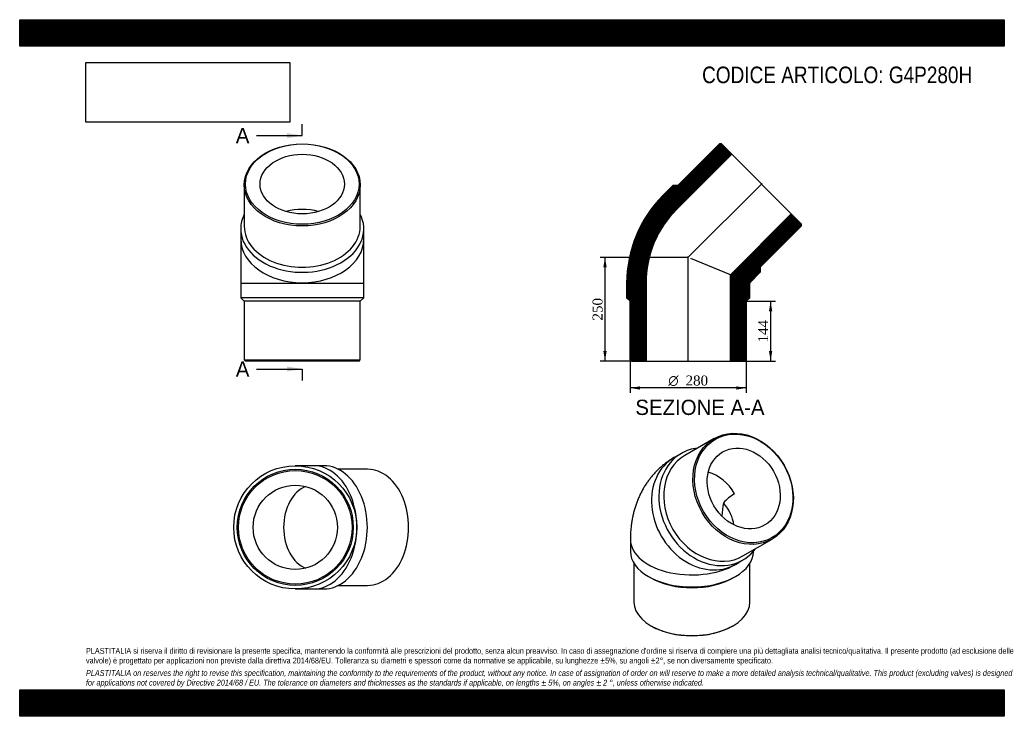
# Model space of a CAD drawing. Header units: millimetres. Extents: x 0 to 2376, y 0 to 1680.
import ezdxf
from ezdxf.enums import TextEntityAlignment as Align
from ezdxf.lldxf.tags import DXFTag

# ---------------------------------------------------------------- set-up
doc = ezdxf.new("R2010")
doc.units = ezdxf.units.MM
doc.header["$LTSCALE"] = 8
for name, color, linetype in [('Default', 7, 'Continuous'), ('DV4_Default', 7, 'Continuous'), ('G4P280H', 7, 'Continuous')]:
    doc.layers.add(name, color=color, linetype=linetype)
doc.styles.add('SEACAD_Solid_Edge_ANSI', font='seans.ttf')
doc.styles.add('SEACAD_Solid_Edge_ANSI1_Symbols', font='semeca1.ttf')
doc.styles.add('SEACAD_Times_New_Roman', font='times.ttf')
tags = doc.linetypes.add('CENTER2', pattern=[28.575, 19.05, -3.175, 3.175, -3.175]).pattern_tags.tags
tags[10:11] = [DXFTag(74, 4), DXFTag(75, 0), DXFTag(340, '0'), DXFTag(46, 0.0), DXFTag(50, 0.0), DXFTag(44, 0.0), DXFTag(45, 0.0)]
tags[8:9] = [DXFTag(74, 4), DXFTag(75, 0), DXFTag(340, '0'), DXFTag(46, 0.0), DXFTag(50, 0.0), DXFTag(44, 0.0), DXFTag(45, 0.0)]
tags[6:7] = [DXFTag(74, 4), DXFTag(75, 0), DXFTag(340, '0'), DXFTag(46, 0.0), DXFTag(50, 0.0), DXFTag(44, 0.0), DXFTag(45, 0.0)]
tags[4:5] = [DXFTag(74, 4), DXFTag(75, 0), DXFTag(340, '0'), DXFTag(46, 0.0), DXFTag(50, 0.0), DXFTag(44, 0.0), DXFTag(45, 0.0)]
doc.dimstyles.new('ANSImm', dxfattribs={"dimtxt": 24, "dimasz": 24, "dimexe": 12, "dimexo": 0, "dimgap": 6, "dimtad": 1, "dimdsep": 46, "dimtxsty": 'SEACAD_Times_New_Roman', "dimblk1": '_SE_FILLED', "dimblk2": '_SE_FILLED', "dimsah": 1, "dimcen": 12, "dimazin": 0, "dimtfac": 0.85, "dimtdec": 3, "dimtofl": 0, "dimtmove": 0, "dimatfit": 3, "dimfxl": 1, "dimarcsym": 0})
picture_1 = doc.add_image_def('image1.jpg', size_in_pixel=(4302, 1260))

# ---------------------------------------------------------------- blocks, each defined once
blk = doc.blocks.new('SE')
at = {"layer": 'G4P280H', "color": 7, "linetype": 'Continuous'}
for p, q in [((1675.7, 669.9), (1605.2, 629.2)), ((1596.7, 634.1), (1579, 623.8)), ((1473.7, 426.7), (1473.7, 397.7)), ((1745.2, 386.7), (1815.7, 427.4)), ((1482.2, 369.1), (1482.2, 275.6)), ((1727.5, 366.6), (1745.2, 376.8)), ((1762.2, 275.6), (1762.2, 369.1)), ((1517.2, 337.1), (1523.2, 333.6)), ((1721.2, 333.6), (1727.2, 337.1)), ((1523.2, 218.5), (1525.3, 217.3)), ((1719.1, 217.3), (1721.2, 218.5))]:
    blk.add_line(p, q, dxfattribs=at)
for centre, radius, start, end in [((1778.8, 444.7), 106.6, 120.2752, 139.1946), ((1950.9, 468.8), 256.8, 169.7897, 176.8306)]:
    blk.add_arc(centre, radius, start, end, dxfattribs=at)
for centre, major_axis in [((1745.7, 548.6), (70, -121.2)), ((1747.2, 549.5), (-68.5, 118.6)), ((1747.2, 549.5), (50.9, -88.1))]:
    blk.add_ellipse(centre, major_axis=major_axis, ratio=0.816497, dxfattribs=at)
for centre, major_axis, ratio, start_param, end_param in [((1671, 505.5), (-74.3, 128.6), 0.816497, 5.943204, 6.283185), ((1653.2, 495.2), (-74.3, 128.6), 0.816497, 0, 3.141593), ((1671, 505.5), (-74.3, 128.6), 0.816497, 0, 3.481574), ((1675.2, 507.9), (70, -121.2), 0.816497, 3.141593, 6.283185), ((1653.2, 495.2), (50.9, -88.1), 0.816497, 1.570796, 2.429301), ((1622.2, 477.3), (-94, 54.2), 0.717439, 3.638625, 4.261424), ((1622.2, 426.7), (148.5, 0), 0.57735, 3.141603, 5.578987), ((1622.2, 397.7), (148.5, 0), 0.57735, 3.141593, 6.283185), ((1622.2, 390.8), (140, 0), 0.57735, 3.926991, 5.497787), ((1622.2, 275.6), (-140, 0), 0.57735, 0, 3.141593), ((1622.2, 273.2), (-137, 0), 0.57735, 0.785398, 2.356195)]:
    blk.add_ellipse(centre, major_axis=major_axis, ratio=ratio, start_param=start_param, end_param=end_param, dxfattribs=at)
blk.add_open_spline([(1579, 623.8), (1575.8, 621.9), (1570.7, 618.9), (1562.6, 613.3), (1555, 607.7), (1547.8, 601.6), (1540.8, 595.3), (1534.1, 588.6), (1527.7, 581.5), (1521.7, 574.2), (1516, 566.6), (1510.6, 558.8), (1505.5, 550.6), (1500.9, 542.2), (1496.5, 533.5), (1492.5, 524.6), (1488.9, 515.4), (1485.7, 506), (1482.8, 496.4), (1480.3, 486.6), (1478.2, 476.5), (1476.5, 466.2), (1475.1, 455.8), (1474.2, 445.2), (1473.8, 435.2), (1473.7, 429.5), (1473.7, 426.7)], degree=3, knots=[0, 0, 0, 0, 0.042297, 0.08256, 0.122778, 0.162978, 0.20319, 0.243445, 0.283772, 0.324206, 0.364779, 0.405527, 0.446486, 0.487694, 0.529191, 0.571017, 0.61321, 0.655809, 0.69885, 0.742364, 0.786377, 0.830905, 0.875951, 0.921507, 0.967547, 1, 1, 1, 1], dxfattribs=at)
blk = doc.blocks.new('SE1')
at = {"layer": 'G4P280H', "color": 7, "linetype": 'Continuous'}
for p, q in [((541.8, 1281.5), (541.8, 1181.8)), ((821.8, 1181.8), (821.8, 1281.5)), ((533.3, 1175.8), (533.3, 1150.7)), ((830.3, 1150.7), (830.3, 1175.8)), ((533.3, 1150.7), (533.3, 1044.8)), ((830.3, 1044.8), (830.3, 1150.7)), ((533.3, 1044.8), (830.3, 1044.8)), ((533.3, 1044.8), (533.3, 1009.3)), ((830.3, 1009.3), (830.3, 1044.8)), ((830.3, 1009.3), (533.3, 1009.3)), ((533.3, 1009.3), (541.8, 1000.8)), ((821.8, 1000.8), (541.8, 1000.8)), ((541.8, 1000.8), (541.8, 859.8)), ((821.8, 1000.8), (830.3, 1009.3)), ((821.8, 859.8), (821.8, 1000.8)), ((541.8, 859.8), (821.8, 859.8)), ((541.8, 859.8), (544.8, 856.8)), ((818.8, 856.8), (544.8, 856.8)), ((818.8, 856.8), (821.8, 859.8))]:
    blk.add_line(p, q, dxfattribs=at)
for centre, major_axis in [((681.8, 1281.5), (140, 0)), ((681.8, 1283.6), (-137, 0)), ((681.8, 1283.6), (101.7, 0))]:
    blk.add_ellipse(centre, major_axis=major_axis, ratio=0.707107, dxfattribs=at)
for centre, major_axis, start_param, end_param in [((681.8, 1150.7), (101.7, 0), 1.179164, 1.962429), ((681.8, 1175.8), (-148.5, 0), 0, 3.481574), ((681.8, 1175.8), (-148.5, 0), 5.943204, 6.283185), ((681.8, 1181.8), (-140, 0), 0, 3.141593), ((681.8, 1150.7), (148.5, 0), 3.141593, 6.283185)]:
    blk.add_ellipse(centre, major_axis=major_axis, ratio=0.707107, start_param=start_param, end_param=end_param, dxfattribs=at)
blk = doc.blocks.new('SE2')
at = {"layer": 'G4P280H', "color": 7, "linetype": 'Continuous'}
for p, q in [((708.8, 604.2), (665, 604.2)), ((733.9, 604.2), (708.8, 604.2)), ((839.6, 595.7), (768.9, 595.7)), ((768.9, 315.7), (839.6, 315.7)), ((665, 307.2), (708.8, 307.2)), ((708.8, 307.2), (733.9, 307.2))]:
    blk.add_line(p, q, dxfattribs=at)
for radius in [148.5, 140, 137, 101.7]:
    blk.add_circle((665, 455.7), radius, dxfattribs=at)
for centre, major_axis, start_param, end_param in [((708.8, 455.7), (0, -148.5), 0, 3.141593), ((733.9, 455.7), (0, -148.5), 0, 3.141593), ((839.6, 455.7), (0, -140), 0, 3.141593), ((708.8, 455.7), (0, -101.7), 3.396876, 6.027902)]:
    blk.add_ellipse(centre, major_axis=major_axis, ratio=0.707107, start_param=start_param, end_param=end_param, dxfattribs=at)
blk = doc.blocks.new('SE4')
at = {"color": 7, "linetype": 'Continuous', "style": 'SEACAD_Solid_Edge_ANSI'}
blk.add_text('A', height=36.8, dxfattribs=at).set_placement((521.5, 855.9), align=Align.TOP_LEFT)
blk = doc.blocks.new('SE5')
at = {"color": 7, "linetype": 'Continuous', "style": 'SEACAD_Solid_Edge_ANSI'}
blk.add_text('A', height=36.8, dxfattribs=at).set_placement((521.5, 1418.9), align=Align.TOP_LEFT)
blk = doc.blocks.new('SEANNOT_GROUP')
at = {"linetype": 'Continuous'}
blk.add_hatch(color=7, dxfattribs=at).paths.add_polyline_path([(645.1, 831.4), (681.9, 837.5), (645.1, 843.7)])
at = {"color": 7, "linetype": 'Continuous'}
blk.add_lwpolyline([(571.5, 837.5), (681.9, 837.5)], dxfattribs=at)
blk = doc.blocks.new('SEANNOT_GROUP1')
at = {"linetype": 'Continuous'}
blk.add_hatch(color=7, dxfattribs=at).paths.add_polyline_path([(645.1, 1394.3), (681.9, 1400.5), (645.1, 1406.6)])
at = {"color": 7, "linetype": 'Continuous'}
blk.add_lwpolyline([(571.5, 1400.5), (681.9, 1400.5)], dxfattribs=at)
blk = doc.blocks.new('SE3')
at = {"layer": 'Default', "color": 7, "linetype": 'CENTER2'}
for p, q in [((681.9, 1400.5), (681.9, 1428.1)), ((681.9, 837.5), (681.9, 809.9))]:
    blk.add_line(p, q, dxfattribs=at)
at = {"layer": 'Default', "color": 7, "linetype": 'CENTER2', "const_width": 0.0001}
blk.add_lwpolyline([(681.9, 837.5), (681.9, 1400.5)], dxfattribs=at)
at = {"layer": 'Default'}
for name in ['SE5', 'SEANNOT_GROUP1', 'SE4', 'SEANNOT_GROUP']:
    blk.add_blockref(name, (0, 0), dxfattribs=at)
blk = doc.blocks.new('SE6')
at = {"layer": 'G4P280H', "linetype": 'Continuous'}
h = blk.add_hatch(dxfattribs=at)
h.set_pattern_fill('LINE', scale=0.629921, angle=-45, style=0)
edge = h.paths.add_edge_path()
edge.add_line((1577.2, 1280.8), (1552.1, 1255.7))
edge.add_arc((1762.9, 1044.8), 298.2, 135, 180)
edge.add_line((1464.7, 1044.8), (1464.7, 1009.3))
edge.add_line((1464.7, 1009.3), (1473.2, 1000.8))
edge.add_line((1473.2, 1000.8), (1473.2, 859.8))
edge.add_line((1473.2, 859.8), (1476.2, 856.8))
edge.add_line((1476.2, 856.8), (1511.5, 856.8))
edge.add_line((1511.5, 856.8), (1511.5, 1044.8))
edge.add_arc((1762.9, 1044.8), 251.4, 135, 180, ccw=False)
edge.add_line((1585.2, 1222.6), (1718.1, 1355.5))
edge.add_line((1718.1, 1355.5), (1693.2, 1380.5))
edge.add_line((1693.2, 1380.5), (1688.9, 1380.5))
edge.add_line((1688.9, 1380.5), (1589.2, 1280.8))
edge.add_line((1589.2, 1280.8), (1577.2, 1280.8))
h = blk.add_hatch(dxfattribs=at)
h.set_pattern_fill('LINE', scale=0.629921, angle=-45, style=0)
edge = h.paths.add_edge_path()
edge.add_line((1762.1, 1045.7), (1787.2, 1070.8))
edge.add_line((1787.2, 1070.8), (1787.2, 1082.8))
edge.add_line((1787.2, 1082.8), (1886.9, 1182.5))
edge.add_line((1886.9, 1182.5), (1886.9, 1186.7))
edge.add_line((1886.9, 1186.7), (1861.9, 1211.7))
edge.add_line((1861.9, 1211.7), (1714.9, 1064.7))
edge.add_line((1714.9, 1064.7), (1714.9, 856.8))
edge.add_line((1714.9, 856.8), (1750.2, 856.8))
edge.add_line((1750.2, 856.8), (1753.2, 859.8))
edge.add_line((1753.2, 859.8), (1753.2, 1000.8))
edge.add_line((1753.2, 1000.8), (1761.7, 1009.3))
edge.add_line((1761.7, 1009.3), (1761.7, 1044.8))
edge.add_arc((1762.9, 1044.8), 1.18, 135, 180, ccw=False)
at = {"layer": 'DV4_Default', "color": 7, "linetype": 'CENTER2'}
for p, q in [((1611.8, 1105.4), (1791.3, 1284.8)), ((1613.2, 855.1), (1613.2, 1108.8))]:
    blk.add_line(p, q, dxfattribs=at)
at = {"layer": 'G4P280H', "color": 7, "linetype": 'Continuous'}
for p, q in [((1589.2, 1280.8), (1688.9, 1380.5)), ((1693.2, 1380.5), (1688.9, 1380.5)), ((1693.2, 1380.5), (1718.1, 1355.5)), ((1718.1, 1355.5), (1585.2, 1222.6)), ((1718.1, 1355.5), (1861.9, 1211.7)), ((1577.2, 1280.8), (1552.1, 1255.7)), ((1577.2, 1280.8), (1589.2, 1280.8)), ((1714.9, 1064.7), (1861.9, 1211.7)), ((1861.9, 1211.7), (1886.9, 1186.7)), ((1886.9, 1182.5), (1787.2, 1082.8)), ((1886.9, 1182.5), (1886.9, 1186.7)), ((1714.9, 1064.7), (1619.2, 1104.4)), ((1762.1, 1045.7), (1787.2, 1070.8)), ((1787.2, 1082.8), (1787.2, 1070.8)), ((1714.9, 856.8), (1714.9, 1064.7)), ((1464.7, 1044.8), (1464.7, 1009.3)), ((1511.5, 1044.8), (1511.5, 856.8)), ((1761.7, 1009.3), (1761.7, 1044.8)), ((1473.2, 1000.8), (1464.7, 1009.3)), ((1473.2, 859.8), (1473.2, 1000.8)), ((1761.7, 1009.3), (1753.2, 1000.8)), ((1753.2, 1000.8), (1753.2, 859.8)), ((1473.2, 859.8), (1476.2, 856.8)), ((1476.2, 856.8), (1511.5, 856.8)), ((1511.5, 856.8), (1714.9, 856.8)), ((1714.9, 856.8), (1750.2, 856.8)), ((1750.2, 856.8), (1753.2, 859.8))]:
    blk.add_line(p, q, dxfattribs=at)
for radius in [298.2, 251.4, 1.18]:
    blk.add_arc((1762.9, 1044.8), radius, 135, 180, dxfattribs=at)
blk = doc.blocks.new('GDimGGroup')
at = {"layer": 'Default', "linetype": 'Continuous'}
for points in [[(1497.2, 787.8), (1497.2, 795.8), (1473.2, 791.8)], [(1729.2, 787.8), (1753.2, 791.8), (1729.2, 795.8)]]:
    blk.add_hatch(color=7, dxfattribs=at).paths.add_polyline_path(points)
at = {"layer": 'Default', "color": 7, "linetype": 'Continuous'}
for p, q in [((1473.2, 859.8), (1473.2, 779.8)), ((1753.2, 859.8), (1753.2, 779.8)), ((1753.2, 791.8), (1473.2, 791.8))]:
    blk.add_line(p, q, dxfattribs=at)
for s, style, p in [('O', 'SEACAD_Solid_Edge_ANSI1_Symbols', (1565.1, 821.8)), ('280', 'SEACAD_Times_New_Roman', (1606.8, 821.8))]:
    blk.add_text(s, height=24, dxfattribs=dict(at, style=style)).set_placement(p, align=Align.TOP_LEFT)
blk = doc.blocks.new('DMBLK27')
at = {"layer": 'Default', "linetype": 'Continuous'}
for points in [[(1408.4, 1082.8), (1416.4, 1082.8), (1412.4, 1106.8)], [(1408.4, 880.8), (1412.4, 856.8), (1416.4, 880.8)]]:
    blk.add_hatch(color=7, dxfattribs=at).paths.add_polyline_path(points)
at = {"layer": 'Default', "color": 7, "linetype": 'Continuous'}
for p, q in [((1613.2, 1106.8), (1400.4, 1106.8)), ((1412.4, 1106.8), (1412.4, 856.8)), ((1511.5, 856.8), (1400.4, 856.8))]:
    blk.add_line(p, q, dxfattribs=at)
at = {"layer": 'Default', "color": 7, "linetype": 'Continuous', "style": 'SEACAD_Times_New_Roman'}
blk.add_text('250', height=24, rotation=90, dxfattribs=at).set_placement((1382.4, 954.5), align=Align.TOP_LEFT)
blk = doc.blocks.new('_SE_FILLED')
at = {"color": 0}
blk.add_line((0, 0), (-1, 0), dxfattribs=at)
blk.add_solid([(0, 0), (-1, -0.1665), (-1, 0.1665), (0, 0)], dxfattribs=at)
blk = doc.blocks.new('DMBLK28')
at = {"layer": 'Default', "linetype": 'Continuous'}
for points in [[(1816.1, 976.8), (1812.1, 1000.8), (1808.1, 976.8)], [(1816.1, 880.8), (1808.1, 880.8), (1812.1, 856.8)]]:
    blk.add_hatch(color=7, dxfattribs=at).paths.add_polyline_path(points)
at = {"layer": 'Default', "color": 7, "linetype": 'Continuous'}
for p, q in [((1753.2, 1000.8), (1824.1, 1000.8)), ((1812.1, 1000.8), (1812.1, 856.8)), ((1714.9, 856.8), (1824.1, 856.8))]:
    blk.add_line(p, q, dxfattribs=at)
at = {"layer": 'Default', "color": 7, "linetype": 'Continuous', "style": 'SEACAD_Times_New_Roman'}
blk.add_text('144', height=24, rotation=90, dxfattribs=at).set_placement((1782.1, 901.5), align=Align.TOP_LEFT)

msp = doc.modelspace()

# ---------------------------------------------------------------- hatches: boundary and pattern name
at = {"layer": 'Default', "linetype": 'Continuous'}
h = msp.add_hatch(dxfattribs=at)
h.set_pattern_fill('LINE', scale=0.629921, angle=45, style=0)
h.paths.add_polyline_path([(2376, 1616), (2376, 1680), (0, 1680), (0, 1616)])
for points in [[(2376, 1616), (2376, 1680), (0, 1680), (0, 1616)], [(2376, 0), (2376, 64), (0, 64), (0, 0)]]:
    msp.add_hatch(color=7, dxfattribs=at).paths.add_polyline_path(points)
h = msp.add_hatch(dxfattribs=at)
h.set_pattern_fill('LINE', scale=0.629921, angle=45, style=0)
h.paths.add_polyline_path([(2376, 0), (2376, 64), (0, 64), (0, 0)])

# ---------------------------------------------------------------- linework, layer by layer
at = {"layer": 'Default', "color": 7, "linetype": 'Continuous'}
for p, q in [((0, 1680), (2376, 1680)), ((0, 1616), (0, 1680)), ((2376, 1680), (2376, 1616)), ((2376, 1616), (0, 1616)), ((0, 64), (2376, 64)), ((0, 0), (0, 64)), ((2376, 64), (2376, 0)), ((2376, 0), (0, 0))]:
    msp.add_line(p, q, dxfattribs=at)

# ---------------------------------------------------------------- block references
at = {"layer": 'Default'}
for name in ['SE3', 'SE1', 'SE6', 'GDimGGroup', 'SE', 'SE2']:
    msp.add_blockref(name, (0, 0), dxfattribs=at)

# ---------------------------------------------------------------- texts
at = {"layer": 'Default', "color": 7, "linetype": 'Continuous', "style": 'SEACAD_Solid_Edge_ANSI'}
msp.add_text('SEZIONE A-A', height=36.8, dxfattribs=at).set_placement((1485.643, 763.499), align=Align.TOP_LEFT)
at = {"layer": 'Default', "attachment_point": 1}
for s, insert, char_height, width in [('{\\fArial Narrow|b0||i0||c0|p34;\\C7;\\H40.;\\W1.;CODICE ARTICOLO: G4P280H}', (1646.765, 1566.944), 40, 688.00298), ("{\\fArial Narrow|b0||i0||c0|p34;\\C7;\\H14.;\\W1.;PLASTITALIA si riserva il diritto di revisionare la presente specifica, mantenendo la conformità alle prescrizioni del prodotto, senza alcun preavviso. In caso di assegnazione d'ordine si riserva di compiere una più dettagliata analisi tecnico/qualitativa. Il presente prodotto (ad esclusione delle \\P}{\\fArial Narrow|b0||i0||c0|p34;\\C7;\\H14.;\\W1.;valvole) è progettato per applicazioni non previste dalla direttiva 2014/68/EU. Tolleranza su diametri e spessori come da normative se applicabile, su lunghezze ±5%, su angoli ±2°, se non diversamente specificato.\\P}{\\fArial Narrow|b0||i0||c0|p34;\\C7;\\H4.;\\W1.;   \\P}{\\fArial Narrow|b0||i1||c0|p34;\\C7;\\H14.;\\W1.;PLASTITALIA on reserves the right to revise this specification, maintaining the conformity to the requirements of the product, without any notice. In case of assignation of order on will reserve to make a more detailed analysis technical/qualitative. This product (excluding valves) is designed \\P}{\\fArial Narrow|b0||i1||c0|p34;\\C7;\\H14.;\\W1.;for applications not covered by Directive 2014/68 / EU. The tolerance on diameters and thicknesses as the standards if applicable, on lengths ± 5%, on angles ± 2 °, unless otherwise indicated.\\P}", (160, 164.819), 14, 2056)]:
    msp.add_mtext(s, dxfattribs=dict(at, insert=insert, char_height=char_height, width=width))

# ---------------------------------------------------------------- dimensions: what is measured, and where the dimension line sits
at = {"layer": 'Default', "color": 7, "linetype": 'Continuous'}
for base, p1, p2, picture, middle in [((1412.39, 856.824), (1613.25, 1106.824), (1511.55, 856.824), 'DMBLK27', (1412.39, 981.824)), ((1812.117, 856.824), (1753.25, 1000.824), (1714.95, 856.824), 'DMBLK28', (1812.117, 928.824))]:
    dim = msp.add_linear_dim(base=base, p1=p1, p2=p2, angle=90, text='\\A1;<>', dimstyle='ANSImm', dxfattribs=at)
    dim.commit()
    dim.dimension.update_dxf_attribs({"geometry": picture, "text_midpoint": middle, "dimtype": 160})

# ---------------------------------------------------------------- pictures from other files: only their frames are drawn
image = msp.add_image(picture_1, insert=(160, 1432.825), size_in_units=(491.657, 144))
image.dxf.flags = 7

doc.saveas('drawing.dxf')
